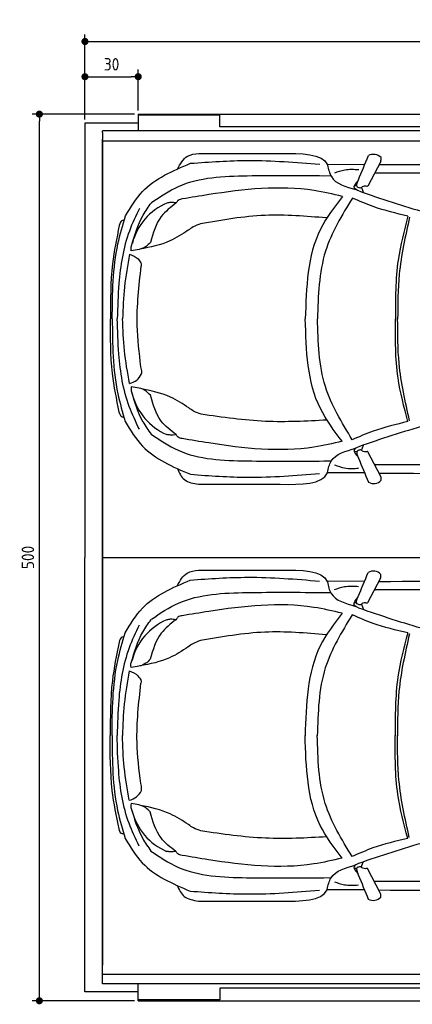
# Model space of a CAD drawing. Header units: millimetres. Extents: x 705 to 7297, y 178 to 5770.
# Tile 1 of 4: x 705 to 2918, y 217 to 5770. Entities that reach past the tile are written whole.
import ezdxf

# ---------------------------------------------------------------- set-up
doc = ezdxf.new("R2010")
doc.units = ezdxf.units.MM
doc.layers.get('0').update_dxf_attribs({"lineweight": 25})
doc.layers.add('4', color=3, linetype='Continuous', lineweight=25)
doc.layers.add('Car', color=1, linetype='Continuous', lineweight=25)
doc.styles.get("Standard").update_dxf_attribs({"font": 'ISOCP.SHX'})
doc.dimstyles.new('GEN-ISO$0', dxfattribs={"dimscale": 20, "dimtxt": 3.5, "dimasz": 2, "dimexe": 2, "dimexo": 1, "dimgap": 1.5, "dimtad": 1, "dimdec": 1, "dimlfac": 0.1, "dimdsep": 46, "dimtxsty": 'Standard', "dimblk": 'PUNKT', "dimcen": 2, "dimclrd": 256, "dimclre": 256, "dimclrt": 2, "dimadec": 0, "dimazin": 0, "dimtp": 0.1, "dimtm": 0.1, "dimtfac": 0.71, "dimtdec": 1, "dimtmove": 2, "dimatfit": 3, "dimldrblk": 'PUNKT', "dimfxl": 1, "dimtolj": 1, "dimarcsym": 0})

# ---------------------------------------------------------------- blocks, each defined once
blk = doc.blocks.new('PUNKT')
at = {"layer": '4', "color": 0, "linetype": 'ByBlock'}
blk.add_line((-0.5, 0), (-1, 0), dxfattribs=at)
at = {"layer": '4', "color": 0, "linetype": 'ByBlock', "const_width": 0.5}
blk.add_lwpolyline([(-0.25, 0, 1), (0.25, 0, 1)], format="xyb", close=True, dxfattribs=at)
blk = doc.blocks.new('*D5')
at = {"layer": '4', "lineweight": -2, "transparency": 16777216}
for p, q in [((1072.8, 5207.3), (1072.8, 5686.9)), ((6272.8, 5207.3), (6272.8, 5686.9)), ((1112.8, 5646.9), (6232.8, 5646.9))]:
    blk.add_line(p, q, dxfattribs=at)
at = {"layer": 'DEFPOINTS', "color": 0, "transparency": 16777216}
for p in [(6272.8, 5646.9), (1072.8, 5187.3), (6272.8, 5187.3)]:
    blk.add_point(p, dxfattribs=at)
at = {"layer": '4', "lineweight": -2, "transparency": 16777216, "xscale": 40, "yscale": 40, "zscale": 40, "rotation": 180}
blk.add_blockref('PUNKT', (1072.8, 5646.9), dxfattribs=at)
at = {"layer": '4', "lineweight": -2, "transparency": 16777216, "xscale": 40, "yscale": 40, "zscale": 40}
blk.add_blockref('PUNKT', (6272.8, 5646.9), dxfattribs=at)
at = {"layer": '4', "color": 2, "transparency": 16777216, "insert": (3672.8, 5723.9), "char_height": 70, "attachment_point": 5}
blk.add_mtext('\\A1;520', dxfattribs=at)
blk = doc.blocks.new('*D6')
at = {"layer": '4', "lineweight": -2, "transparency": 16777216}
for p, q in [((1072.8, 5207.3), (1072.8, 5488.4)), ((1112.8, 5448.4), (1332.8, 5448.4)), ((1372.8, 5257.3), (1372.8, 5488.4))]:
    blk.add_line(p, q, dxfattribs=at)
at = {"layer": 'DEFPOINTS', "color": 0, "transparency": 16777216}
for p in [(1372.8, 5448.4), (1372.8, 5237.3), (1072.8, 5187.3)]:
    blk.add_point(p, dxfattribs=at)
at = {"layer": '4', "lineweight": -2, "transparency": 16777216, "xscale": 40, "yscale": 40, "zscale": 40, "rotation": 180}
blk.add_blockref('PUNKT', (1072.8, 5448.4), dxfattribs=at)
at = {"layer": '4', "lineweight": -2, "transparency": 16777216, "xscale": 40, "yscale": 40, "zscale": 40}
blk.add_blockref('PUNKT', (1372.8, 5448.4), dxfattribs=at)
at = {"layer": '4', "color": 2, "transparency": 16777216, "insert": (1222.8, 5518.6), "char_height": 70, "attachment_point": 5}
blk.add_mtext('\\A1;30', dxfattribs=at)
blk = doc.blocks.new('*D4')
at = {"layer": '4', "lineweight": -2, "transparency": 16777216}
for p, q in [((1352.8, 5237.3), (775.9, 5237.3)), ((815.9, 277.3), (815.9, 5197.3)), ((1352.8, 237.3), (775.9, 237.3))]:
    blk.add_line(p, q, dxfattribs=at)
at = {"layer": 'DEFPOINTS', "color": 0, "transparency": 16777216}
for p in [(815.9, 5237.3), (1372.8, 5237.3), (1372.8, 237.3)]:
    blk.add_point(p, dxfattribs=at)
at = {"layer": '4', "lineweight": -2, "transparency": 16777216, "xscale": 40, "yscale": 40, "zscale": 40}
for p, rotation in [((815.9, 5237.3), 90), ((815.9, 237.3), 270)]:
    blk.add_blockref('PUNKT', p, dxfattribs=dict(at, rotation=rotation))
at = {"layer": '4', "color": 2, "transparency": 16777216, "insert": (750.9, 2737.3), "char_height": 70, "attachment_point": 5, "rotation": 90}
blk.add_mtext('\\A1;500', dxfattribs=at)

msp = doc.modelspace()

# ---------------------------------------------------------------- linework, layer by layer
for p, q in [((1372.77, 5237.27), (4772.77, 5237.27)), ((1372.77, 5237.27), (1372.77, 5142.27)), ((1832.77, 5231.27), (1372.77, 5231.27)), ((1832.77, 5165.77), (1832.77, 5231.27)), ((1372.77, 5187.27), (1072.77, 5187.27)), ((1072.77, 5187.27), (1072.77, 2737.27)), ((1372.77, 5213.27), (1372.77, 5203.27)), ((1372.77, 5203.27), (1372.77, 5142.27)), ((1832.77, 5203.27), (1832.77, 5213.27)), ((1832.77, 5165.77), (1832.77, 5203.27)), ((4122.78, 5165.77), (1832.77, 5165.77)), ((1858.41, 5165.77), (1859.07, 5165.77)), ((1171.58, 5134.27), (1171.58, 5095.27)), ((1454.17, 5142.27), (1171.72, 5142.27)), ((1372.77, 5142.27), (1175.07, 5142.27)), ((4551.19, 5142.27), (1454.17, 5142.27)), ((1171.58, 5095.27), (1171.58, 5094.77)), ((1171.72, 332.27), (1171.58, 5084.27)), ((1171.63, 5090.34), (1171.72, 437.27)), ((1171.67, 2787.27), (1171.72, 5087.27)), ((1171.72, 5087.27), (6020.52, 5087.27)), ((1072.77, 287.27), (1072.77, 2737.27)), ((1171.67, 2737.27), (6251.55, 2737.27)), ((1171.72, 387.27), (6020.52, 387.27)), ((1372.77, 287.27), (1072.77, 287.27)), ((1454.17, 332.27), (1171.72, 332.27)), ((1372.77, 332.27), (1175.07, 332.27)), ((1372.77, 271.27), (1372.77, 332.27)), ((1372.77, 237.27), (1372.77, 332.27)), ((4551.19, 332.27), (1454.17, 332.27)), ((1832.77, 308.77), (1832.77, 271.27)), ((4122.78, 308.77), (1832.77, 308.77)), ((1832.77, 308.77), (1832.77, 243.27)), ((1858.41, 308.77), (1859.07, 308.77)), ((1372.77, 261.27), (1372.77, 271.27)), ((1832.77, 243.27), (1372.77, 243.27)), ((1372.77, 237.27), (4772.77, 237.27)), ((1832.77, 271.27), (1832.77, 261.27))]:
    msp.add_line(p, q)
at = {"extrusion": (0, 0, -1)}
for centre, major_axis, start_param, end_param in [((1171.72, 5134.27), (0, 8), 4.712389, 6.2831853), ((1171.72, 5095.27), (0, -8), 0, 1.5707963)]:
    msp.add_ellipse(centre, major_axis=major_axis, ratio=0.0174524, start_param=start_param, end_param=end_param, dxfattribs=at)
at = {"layer": 'Car'}
for p, q in [((2648.12, 4953.27), (2439.89, 4951.3)), ((2740.07, 4970.99), (2666.91, 4831.02)), ((2422.49, 4890.09), (2458.48, 4890.47)), ((2606.71, 4831.43), (2591.69, 4832.14)), ((2632.22, 4824.27), (2643.63, 4794.32)), ((2606.07, 3333.83), (2591.29, 3333.41)), ((2631.59, 3341.06), (2642.63, 3369.96)), ((2740.54, 3193.31), (2667.38, 3333.29)), ((2420, 3281.39), (2462.06, 3282.36)), ((2646.59, 3214.04), (2439.16, 3214.2)), ((2738.89, 2620.54), (2665.73, 2480.56)), ((2646.94, 2602.81), (2438.71, 2600.84)), ((2421.3, 2539.63), (2457.3, 2540.01)), ((2605.53, 2480.97), (2590.51, 2481.68)), ((2631.03, 2473.82), (2642.45, 2443.86)), ((2630.4, 990.6), (2641.45, 1019.51)), ((2604.89, 983.37), (2590.11, 982.95)), ((2739.36, 842.85), (2666.2, 982.83)), ((2418.82, 930.93), (2460.88, 931.9)), ((2645.41, 863.58), (2437.97, 863.74))]:
    msp.add_line(p, q, dxfattribs=at)
for centre, radius, start, end in [((2698.85, 4952.05), 58.46, 43.10202, 119.1823), ((2686.29, 4985.44), 55.62, 344.91043, 6.76527), ((4700.12, 10640.36), 6197.21, 250.355167, 254.006031), ((1668.57, 4424.12), 339.38, 113.26593, 165.55597), ((1305.15, 3812.02), 94.99, 281.22317, 335.90253), ((1668.28, 3742.02), 339.38, 194.39541, 246.68545), ((4694.55, -2476.79), 6197.21, 105.945352, 109.596216), ((2699.32, 3212.26), 58.46, 240.8177, 316.89798), ((2686.77, 3178.87), 55.62, 353.23473, 15.08957), ((2697.67, 2601.59), 58.46, 43.10202, 119.1823), ((2685.11, 2634.98), 55.62, 344.91043, 6.76527), ((4698.94, 8289.91), 6197.21, 250.355167, 254.006031), ((1667.39, 2073.67), 339.38, 113.26593, 165.55597), ((1303.97, 1461.56), 94.99, 281.22317, 335.90253), ((1667.1, 1391.57), 339.38, 194.39541, 246.68545), ((4693.37, -4827.25), 6197.21, 105.945352, 109.596216), ((2685.59, 828.41), 55.62, 353.23473, 15.08957), ((2698.14, 861.8), 58.46, 240.8177, 316.89798)]:
    msp.add_arc(centre, radius, start, end, dxfattribs=at)
for points in [[(1594.29, 4927.18), (1650.85, 4999.98), (1714.28, 5015.86)], [(1714.28, 5015.86), (2174.09, 5016.05)], [(2613.92, 4867.03), (2670.35, 5003.08)], [(1300.67, 4663.32), (1397.57, 4801.01), (1667.83, 4959.95)], [(1667.83, 4959.95), (1993.19, 4976.06), (2396.38, 4954.55)], [(2439.89, 4951.3), (2440.07, 4950.6), (2440.18, 4949.43)], [(2440.18, 4949.43), (2461.48, 4885.14), (2599.92, 4811.92)], [(1448.43, 4739.29), (1600.58, 4829.81), (1987.29, 4889.86), (2422.49, 4890.09)], [(2480.25, 4906.18), (2536.8, 4923.24), (2616.11, 4924.55)], [(5276.54, 4801.65), (4627.45, 4860.59), (2711.84, 4904.81)], [(2523.66, 4773.25), (2363.79, 4806.36), (1771.28, 4783.24), (1622.03, 4758.89)], [(2616.69, 4803.87), (2591.37, 4820.58), (2612.28, 4861.13)], [(2654.75, 4831.81), (2640.06, 4829.73), (2632.22, 4824.27)], [(2632.22, 4824.27), (2628.1, 4820.79), (2625.24, 4820.38)], [(1334.48, 4492.82), (1400.43, 4667.29), (1447.16, 4737.94)], [(1587.29, 4736.44), (1503.14, 4660.04), (1441.69, 4513.78)], [(1587.29, 4736.44), (1554.99, 4738.87), (1534.51, 4735.91)], [(1622.03, 4758.89), (1598.34, 4750.68), (1587.29, 4736.44)], [(2523.66, 4773.25), (2400.32, 4588.69), (2314.9, 4082.28)], [(2580.08, 4764.25), (2428.71, 4464.66), (2383.5, 4082.22)], [(2893.41, 4661.7), (2697.57, 4715.97), (2580.08, 4764.25)], [(1379.79, 4705.98), (1323.05, 4578.05), (1264.21, 4282.09), (1254.98, 4083.35)], [(2433.82, 4651.82), (2087.87, 4666.22), (1724.64, 4618.47)], [(1266.31, 4609.23), (1228.26, 4392.25), (1216.53, 4083.7)], [(1226.68, 4083.47), (1258.54, 4505.76), (1300.67, 4663.32)], [(1293.05, 4637.41), (1283.61, 4637.42), (1266.31, 4609.23)], [(1724.64, 4618.47), (1682.25, 4601.15), (1654.68, 4582.7)], [(2893.41, 4661.7), (2837.93, 4414.67), (2823.13, 4081.77)], [(2902.57, 4656.63), (2844.02, 4333.95), (2835.33, 4081.76)], [(1654.68, 4582.7), (1551.08, 4522.12), (1383.19, 4475.63)], [(1333.83, 4466.98), (1332.66, 4481.05), (1339.91, 4508.78)], [(1441.69, 4513.78), (1417.15, 4491.07), (1333.83, 4466.98)], [(1323.95, 4447.6), (1295.48, 4262.24), (1284.81, 4083.32)], [(1323.95, 4447.6), (1372, 4420.44), (1388.1, 4398.17)], [(1388.1, 4398.17), (1390.09, 4392.29), (1389.58, 4379.32)], [(1388.03, 3813.09), (1367.35, 4045.56), (1389.58, 4379.32)], [(1265.87, 3557.26), (1228, 3774.27), (1216.53, 4082.84)], [(1226.68, 4083.05), (1258.18, 3660.73), (1300.18, 3503.14)], [(1379.26, 3460.41), (1322.63, 3588.39), (1264.04, 3884.4), (1254.98, 4083.14)], [(1323.64, 3718.84), (1295.32, 3904.22), (1284.81, 4083.15)], [(2523.07, 3392.17), (2399.89, 3576.84), (2314.9, 4083.31)], [(2579.5, 3401.12), (2428.38, 3700.84), (2383.5, 4083.32)], [(2892.91, 3503.41), (2837.65, 3750.48), (2823.13, 4083.4)], [(2902.09, 3508.47), (2843.8, 3831.2), (2835.33, 4083.4)], [(1391.87, 3773.24), (1393.06, 3781.31), (1388.03, 3813.09)], [(1333.5, 3699.45), (1332.32, 3685.38), (1339.55, 3657.65)], [(1333.27, 3677.31), (1399.22, 3502.84), (1445.94, 3432.19)], [(1441.32, 3652.56), (1416.81, 3675.29), (1333.5, 3699.45)], [(1657.89, 3581.07), (1554.3, 3641.64), (1386.47, 3689.7)], [(1586.73, 3429.77), (1502.65, 3506.24), (1441.32, 3652.56)], [(1292.58, 3529.05), (1283.14, 3529.06), (1265.87, 3557.26)], [(1727.85, 3545.29), (1685.46, 3562.61), (1657.89, 3581.07)], [(1300.18, 3503.14), (1396.96, 3365.37), (1667.09, 3206.19)], [(2437.03, 3511.94), (2091.08, 3504.6), (1727.85, 3545.29)], [(2892.91, 3503.41), (2697.04, 3449.3), (2579.5, 3401.12)], [(1445.94, 3432.19), (1598.09, 3341.66), (1984.81, 3281.62), (2420, 3281.39)], [(1586.73, 3429.77), (1554.43, 3427.37), (1533.96, 3430.36)], [(1621.46, 3407.3), (1597.77, 3415.53), (1586.73, 3429.77)], [(2523.07, 3392.17), (2363.18, 3359.2), (1770.68, 3382.82), (1621.46, 3407.3)], [(2439.44, 3216.06), (2460.8, 3280.33), (2599.3, 3353.43)], [(2616.08, 3361.47), (2590.75, 3344.79), (2611.33, 3305.73)], [(2632.69, 3340.03), (2628.57, 3343.52), (2625.71, 3343.93)], [(2655.22, 3332.49), (2640.53, 3334.58), (2632.69, 3340.03)], [(5275.93, 3361.43), (4626.78, 3303.05), (2711.14, 3260.45)], [(2614.39, 3297.28), (2670.82, 3161.23)], [(1593.44, 3238.23), (1633.59, 3176.33), (1713.49, 3150.25)], [(2479.55, 3259.28), (2536.08, 3242.17), (2615.4, 3240.8)], [(1667.09, 3206.19), (1992.43, 3189.81), (2395.64, 3210.98)], [(2439.16, 3214.2), (2439.34, 3214.89), (2439.44, 3216.06)], [(1713.49, 3150.25), (2173.3, 3149.67)], [(1593.11, 2576.73), (1649.67, 2649.52), (1713.1, 2665.4)], [(1713.1, 2665.4), (2172.91, 2665.59)], [(1666.65, 2609.5), (1992.01, 2625.6), (2395.2, 2604.09)], [(2612.74, 2516.57), (2669.16, 2652.62)], [(1299.49, 2312.86), (1396.39, 2450.55), (1666.65, 2609.5)], [(2438.71, 2600.84), (2438.89, 2600.15), (2439, 2598.97)], [(2439, 2598.97), (2460.3, 2534.68), (2598.73, 2461.47)], [(2479.07, 2555.72), (2535.62, 2572.78), (2614.93, 2574.09)], [(5275.35, 2451.2), (4626.26, 2510.13), (2710.66, 2554.35)], [(1447.25, 2388.83), (1599.4, 2479.36), (1986.11, 2539.4), (2421.3, 2539.63)], [(2615.51, 2453.41), (2590.19, 2470.12), (2611.1, 2510.67)], [(2522.48, 2422.8), (2362.61, 2455.9), (1770.1, 2432.78), (1620.85, 2408.43)], [(2631.03, 2473.82), (2626.92, 2470.33), (2624.05, 2469.92)], [(2653.57, 2481.36), (2638.87, 2479.27), (2631.03, 2473.82)], [(1586.1, 2385.98), (1553.81, 2388.42), (1533.33, 2385.45)], [(1620.85, 2408.43), (1597.16, 2400.22), (1586.1, 2385.98)], [(2522.48, 2422.8), (2399.14, 2238.23), (2313.72, 1731.83)], [(2578.9, 2413.79), (2427.52, 2114.2), (2382.32, 1731.76)], [(2892.22, 2311.24), (2696.39, 2365.52), (2578.9, 2413.79)], [(1378.6, 2355.52), (1321.86, 2227.59), (1263.03, 1931.63), (1253.8, 1732.9)], [(1333.3, 2142.36), (1399.25, 2316.84), (1445.98, 2387.49)], [(1586.1, 2385.98), (1501.96, 2309.58), (1440.51, 2163.32)], [(1225.5, 1733.01), (1257.36, 2155.31), (1299.49, 2312.86)], [(1291.87, 2286.95), (1282.43, 2286.96), (1265.13, 2258.77)], [(2432.64, 2301.36), (2086.69, 2315.76), (1723.46, 2268.01)], [(2892.22, 2311.24), (2836.75, 2064.21), (2821.95, 1731.31)], [(2901.39, 2306.18), (2842.84, 1983.49), (2834.15, 1731.3)], [(1265.13, 2258.77), (1227.08, 2041.79), (1215.34, 1733.24)], [(1653.5, 2232.24), (1549.9, 2171.67), (1382.01, 2125.17)], [(1723.46, 2268.01), (1681.07, 2250.69), (1653.5, 2232.24)], [(1332.64, 2116.52), (1331.48, 2130.59), (1338.73, 2158.32)], [(1440.51, 2163.32), (1415.97, 2140.61), (1332.64, 2116.52)], [(1322.77, 2097.14), (1294.29, 1911.79), (1283.62, 1732.86)], [(1322.77, 2097.14), (1370.82, 2069.98), (1386.92, 2047.71)], [(1386.85, 1462.63), (1366.16, 1695.11), (1388.4, 2028.86)], [(1386.92, 2047.71), (1388.91, 2041.83), (1388.4, 2028.86)], [(1264.69, 1206.8), (1226.82, 1423.81), (1215.34, 1732.38)], [(1225.5, 1732.59), (1257, 1310.27), (1299, 1152.68)], [(1378.08, 1109.95), (1321.44, 1237.93), (1262.86, 1533.94), (1253.8, 1732.69)], [(1322.46, 1368.39), (1294.14, 1553.76), (1283.62, 1732.69)], [(2521.89, 1041.71), (2398.71, 1226.38), (2313.72, 1732.86)], [(2578.32, 1050.67), (2427.2, 1350.38), (2382.32, 1732.87)], [(2891.73, 1152.95), (2836.47, 1400.03), (2821.95, 1732.94)], [(2900.91, 1158.01), (2842.62, 1480.75), (2834.15, 1732.94)], [(1390.69, 1422.78), (1391.88, 1430.85), (1386.85, 1462.63)], [(1332.32, 1348.99), (1331.14, 1334.92), (1338.37, 1307.19)], [(1440.14, 1302.11), (1415.62, 1324.84), (1332.32, 1348.99)], [(1656.71, 1230.61), (1553.11, 1291.18), (1385.29, 1339.24)], [(1332.09, 1326.86), (1398.03, 1152.38), (1444.76, 1081.73)], [(1585.55, 1079.32), (1501.47, 1155.79), (1440.14, 1302.11)], [(1726.67, 1194.84), (1684.28, 1212.16), (1656.71, 1230.61)], [(1291.4, 1178.6), (1281.96, 1178.6), (1264.69, 1206.8)], [(2435.85, 1161.49), (2089.9, 1154.14), (1726.67, 1194.84)], [(1299, 1152.68), (1395.78, 1014.91), (1665.9, 855.74)], [(2891.73, 1152.95), (2695.86, 1098.84), (2578.32, 1050.67)], [(1444.76, 1081.73), (1596.91, 991.2), (1983.62, 931.16), (2418.82, 930.93)], [(1585.55, 1079.32), (1553.25, 1076.91), (1532.78, 1079.9)], [(1620.28, 1056.84), (1596.59, 1065.07), (1585.55, 1079.32)], [(2521.89, 1041.71), (2361.99, 1008.74), (1769.5, 1032.36), (1620.28, 1056.84)], [(2438.26, 865.61), (2459.62, 929.88), (2598.12, 1002.97)], [(2614.89, 1011.02), (2589.56, 994.33), (2610.15, 955.27)], [(5274.74, 1010.97), (4625.6, 952.59), (2709.96, 910)], [(2613.21, 946.82), (2669.64, 810.77)], [(2631.51, 989.57), (2627.39, 993.06), (2624.53, 993.47)], [(2654.04, 982.04), (2639.35, 984.12), (2631.51, 989.57)], [(2478.37, 908.82), (2534.9, 891.71), (2614.22, 890.34)], [(1592.26, 887.77), (1632.4, 825.88), (1712.31, 799.79)], [(1665.9, 855.74), (1991.25, 839.35), (2394.46, 860.53)], [(2437.97, 863.74), (2438.15, 864.43), (2438.26, 865.61)], [(1712.31, 799.79), (2172.12, 799.21)]]:
    msp.add_spline(points, degree=3, dxfattribs=at)
for points in [[(2174.09, 5016.05), (2292.96, 5016.68), (2411.83, 5017.32), (2439.89, 4951.3)], [(2711.84, 4904.81), (2709.64, 4904.35), (2707.44, 4903.9), (2705.24, 4903.43)], [(2711.14, 3260.45), (2708.94, 3260.91), (2706.74, 3261.37), (2704.75, 3261.79)], [(2173.3, 3149.67), (2292.17, 3148.93), (2411.03, 3148.2), (2439.16, 3214.2)], [(2172.91, 2665.59), (2291.78, 2666.23), (2410.64, 2666.86), (2438.71, 2600.84)], [(2710.66, 2554.35), (2708.46, 2553.89), (2706.26, 2553.44), (2704.06, 2552.98)], [(2709.96, 910), (2707.76, 910.45), (2705.56, 910.91), (2703.57, 911.33)], [(2172.12, 799.21), (2290.99, 798.48), (2409.85, 797.74), (2437.97, 863.74)]]:
    msp.add_open_spline(points, degree=3, dxfattribs=at)
for points, knots in [([(2730.47, 4952.63), (3080.16, 4954.16), (3645.63, 4955.99), (4211.1, 4953.21), (4426.89, 4951.81)], [30.8675023, 30.8675023, 30.8675023, 30.8675023, 135.7738464, 200.5104278, 200.5104278, 200.5104278, 200.5104278]), ([(2730.46, 3212.61), (3075.18, 3210.8), (3642.77, 3208.47), (4210.36, 3210.78), (4426.15, 3211.99)], [30.2317921, 30.2317921, 30.2317921, 30.2317921, 135.7738464, 200.5104278, 200.5104278, 200.5104278, 200.5104278]), ([(2729.29, 2602.17), (3078.98, 2603.7), (3644.45, 2605.53), (4209.92, 2602.75), (4425.7, 2601.35)], [30.8675023, 30.8675023, 30.8675023, 30.8675023, 135.7738464, 200.5104278, 200.5104278, 200.5104278, 200.5104278]), ([(2729.27, 862.15), (3074, 860.35), (3641.59, 858.01), (4209.18, 860.32), (4424.97, 861.54)], [30.2317921, 30.2317921, 30.2317921, 30.2317921, 135.7738464, 200.5104278, 200.5104278, 200.5104278, 200.5104278])]:
    msp.add_open_spline(points, degree=3, knots=knots, dxfattribs=at)
for points, end_tangent in [([(2625.24, 4820.38), (2608.37, 4825.68), (2613.92, 4867.03)], (0.3266411, 0.9451485)), ([(2666.91, 4831.02), (2662.58, 4830.13), (2654.75, 4831.81)], (-0.9939709, -0.1096446)), ([(2625.71, 3343.93), (2608.85, 3338.63), (2614.39, 3297.28)], (0.3266411, -0.9451485)), ([(2667.38, 3333.29), (2663.05, 3334.18), (2655.22, 3332.49)], (-0.9939709, 0.1096446)), ([(2624.05, 2469.92), (2607.19, 2475.22), (2612.74, 2516.57)], (0.3266411, 0.9451485)), ([(2665.73, 2480.56), (2661.4, 2479.67), (2653.57, 2481.36)], (-0.9939709, -0.1096446)), ([(2624.53, 993.47), (2607.67, 988.17), (2613.21, 946.82)], (0.3266411, -0.9451485)), ([(2666.2, 982.83), (2661.87, 983.72), (2654.04, 982.04)], (-0.9939709, 0.1096446))]:
    msp.add_spline(points, degree=3, dxfattribs=dict(at, end_tangent=end_tangent))

# ---------------------------------------------------------------- dimensions: what is measured, and where the dimension line sits
at = {"layer": '4'}
dim = msp.add_linear_dim(base=(6272.78, 5646.87), p1=(1072.77, 5187.27), p2=(6272.78, 5187.27), dimstyle='GEN-ISO$0', override={"dimtad": 3}, dxfattribs=at)
dim.commit()
dim.dimension.update_dxf_attribs({"geometry": '*D5', "text_midpoint": (3672.78, 5723.95), "dimtype": 160})
dim = msp.add_linear_dim(base=(1372.77, 5448.39), p1=(1072.77, 5187.27), p2=(1372.77, 5237.27), dimstyle='GEN-ISO$0', dxfattribs=at)
dim.commit()
dim.dimension.update_dxf_attribs({"geometry": '*D6', "text_midpoint": (1222.77, 5518.56), "dimtype": 160})
dim = msp.add_linear_dim(base=(815.85, 5237.27), p1=(1372.77, 237.27), p2=(1372.77, 5237.27), angle=90, dimstyle='GEN-ISO$0', dxfattribs=at)
dim.commit()
dim.dimension.update_dxf_attribs({"geometry": '*D4', "text_midpoint": (750.85, 2737.27)})

doc.saveas('drawing.dxf')
